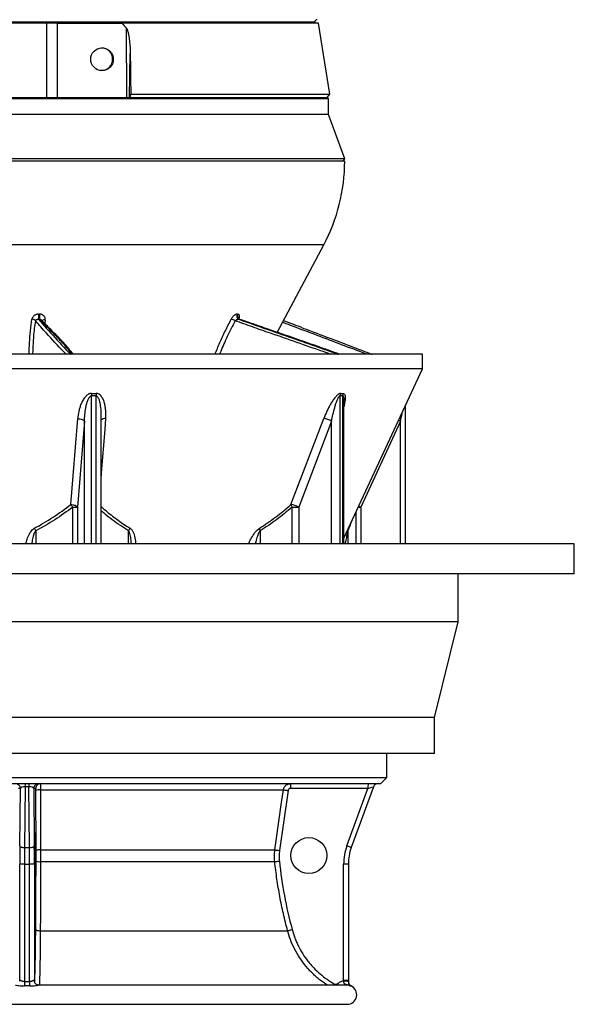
# Model space of a CAD drawing. Header units: millimetres. Extents: x 3838 to 8403, y 897 to 11532.
# Tile 2 of 5: x 6090 to 8403, y 897 to 5002. Entities that reach past the tile are written whole.
import ezdxf

# ---------------------------------------------------------------- set-up
doc = ezdxf.new("R2010")
doc.units = ezdxf.units.MM
doc.header["$LTSCALE"] = 5

msp = doc.modelspace()

# ---------------------------------------------------------------- linework, layer by layer
at = {"color": 8, "linetype": 'Continuous', "lineweight": 25}
for p, q in [((7321, 4991.7), (4920.8, 4991.7)), ((7328.8, 4062.3), (4883.7, 4062.3)), ((7358.1, 4062.3), (7328.8, 4062.3)), ((6196.4, 3749.6), (6194.5, 3735.3)), ((7006.6, 3752.5), (7008.3, 3752)), ((7424.1, 3606.6), (7375.3, 3624.2)), ((6388.9, 3432.8), (6388.9, 2816.8)), ((6408.6, 2816.8), (6408.6, 3432.8)), ((7425.8, 3432.8), (7425.8, 2816.8)), ((7437.3, 2816.8), (7437.3, 3432.8)), ((6359.9, 2816.8), (6359.9, 3327.9)), ((7391, 2816.8), (7391, 3327.9)), ((7678.1, 2816.8), (7678.1, 3327.9)), ((6311.7, 2816.8), (6311.7, 2969.6)), ((6330.9, 2969.6), (6330.9, 2816.8)), ((7226.2, 2816.8), (7226.2, 2969.6)), ((7254, 2969.6), (7254, 2816.8)), ((7502.4, 2969.6), (7513.4, 2969.6)), ((7513.4, 2969.6), (7513.4, 2816.8)), ((7493.3, 2816.8), (7493.3, 2950.1)), ((6157.2, 2870.6), (6157.2, 2816.8)), ((6544.5, 2816.8), (6544.5, 2870.6)), ((7092.7, 2870.6), (7092.7, 2816.8)), ((7459.1, 2870.6), (7459.1, 2816.8))]:
    msp.add_line(p, q, dxfattribs=at)
at = {"color": 7, "linetype": 'Continuous', "lineweight": 25}
for p, q in [((6120.9, 4986.6), (6037.8, 4986.6)), ((6204, 4986.6), (6120.9, 4986.6)), ((6204, 4676.6), (6204, 4986.6)), ((6247.4, 4986.6), (6204, 4986.6)), ((6248.4, 4676.6), (6247.4, 4986.6)), ((6247.4, 4986.6), (6329.3, 4986.6)), ((6329.3, 4986.6), (6516.7, 4986.6)), ((7335.9, 4986.6), (6516.7, 4986.6)), ((7320.9, 4986.6), (7321, 4991.7)), ((7383.5, 4691.5), (7335.9, 4986.6)), ((6537, 4676.6), (6536.2, 4964.2)), ((6548.2, 4676.6), (6551.3, 4861)), ((6551.2, 4676.6), (6553.3, 4691.5)), ((6553.3, 4691.5), (7383.5, 4691.5)), ((7372.8, 4676.6), (7383.5, 4691.5)), ((7282.8, 4671.6), (4863.4, 4671.6)), ((4868.4, 4676.6), (7278.2, 4676.6)), ((7278.2, 4676.6), (7373.4, 4676.6)), ((7378.4, 4671.6), (7282.8, 4671.6)), ((7378.4, 4671.6), (7373.4, 4676.6)), ((7378.4, 4606.6), (7378.4, 4671.6)), ((7282.8, 4606.6), (4863.4, 4606.6)), ((7378.4, 4606.6), (7282.8, 4606.6)), ((7445.9, 4421.6), (7378.4, 4606.6)), ((7445.9, 4421.6), (4795.9, 4421.6)), ((7414.5, 4411.6), (4795.9, 4411.6)), ((7445.9, 4411.6), (7414.5, 4411.6)), ((7435.9, 4411.6), (7445.9, 4421.6)), ((7164.5, 3698.1), (7358.1, 4062.3)), ((6168.2, 3773.8), (6172.9, 3773.8)), ((6173.3, 3752.5), (6168.5, 3752.5)), ((6996.9, 3773.8), (6999.7, 3773.8)), ((7006.6, 3752.5), (7003.8, 3752.5)), ((7731.8, 3606.6), (4470.9, 3606.6)), ((7770.9, 3606.6), (7731.8, 3606.6)), ((7770.9, 3545.5), (7770.9, 3606.6)), ((7731.8, 3545.5), (4470.9, 3545.5)), ((7441.8, 2839.7), (7770.9, 3545.5)), ((7770.9, 3545.5), (7731.8, 3545.5)), ((7441.8, 2816.8), (7441.8, 3414)), ((7698.7, 2816.8), (7698.7, 3390.7)), ((6303.3, 2980.2), (6332.2, 3338.5)), ((6359.9, 3327.9), (6330.9, 2969.6)), ((6429.3, 2816.8), (6429.3, 3346.3)), ((7221.7, 2980.2), (7358.6, 3338.5)), ((7391, 3327.9), (7254, 2969.6)), ((7678.1, 3327.9), (7513.4, 2969.6)), ((6311.7, 2969.6), (6330.9, 2969.6)), ((7226.2, 2969.6), (7254, 2969.6)), ((8403.4, 2816.8), (3838.4, 2816.8)), ((8403.4, 2691.8), (8403.4, 2816.8)), ((8403.4, 2691.8), (3838.4, 2691.8)), ((7918.4, 2491.8), (7918.4, 2691.8)), ((7918.4, 2491.8), (4323.4, 2491.8)), ((7820.9, 2091.8), (7918.4, 2491.8)), ((7820.9, 2091.8), (4420.9, 2091.8)), ((7820.9, 1941.8), (7820.9, 2091.8)), ((7820.9, 1941.8), (4420.9, 1941.8)), ((7620.9, 1841.6), (7620.9, 1941.8)), ((4620.9, 1841.6), (7620.9, 1841.6)), ((4645.9, 1816.6), (7595.9, 1816.6)), ((6113.2, 1816.6), (6113.2, 1803.5)), ((6128.7, 1816.6), (6128.7, 1803.5)), ((7595.9, 1816.6), (7620.9, 1841.6)), ((6093.1, 1796.6), (6084.6, 1796.6)), ((6090.8, 1556.9), (6093.1, 1796.6)), ((6113.2, 1803.5), (6110.8, 1550)), ((6128.7, 1803.5), (6113.2, 1803.5)), ((6131.1, 1550), (6128.7, 1803.5)), ((6148.8, 1796.6), (6151.1, 1556.9)), ((6157.2, 1796.6), (6148.8, 1796.6)), ((6158.4, 1537.6), (6157.5, 1788)), ((6176.5, 1790.8), (7190.1, 1790.8)), ((7209.4, 1788), (7174.1, 1537.6)), ((7542.8, 1796.6), (7219.3, 1796.6)), ((7454.9, 1556.9), (7542.8, 1796.6)), ((7566.1, 1803.5), (7473.1, 1550)), ((6110.8, 1550), (6131.1, 1550)), ((6177.3, 1540.4), (7154.8, 1540.4)), ((6090.4, 995.2), (6090.4, 1481.1)), ((6110.4, 1481.1), (6090.4, 1481.1)), ((6110.4, 1481.1), (6131.4, 1481.1)), ((6110.4, 1481.1), (6110.4, 991.2)), ((6151.4, 1481.1), (6131.4, 1481.1)), ((6131.4, 991.2), (6131.4, 1481.1)), ((6151.4, 1481.1), (6151.4, 995.2)), ((6177.3, 1491.4), (7154, 1491.4)), ((7441.4, 995.3), (7441.4, 1481.1)), ((7460.9, 1481.1), (7441.4, 1481.1)), ((7460.9, 1481.1), (7460.9, 995.3)), ((6176.1, 1203.4), (7207.6, 1203.4)), ((6090.4, 995.2), (6090.2, 992.5)), ((6110.4, 991.2), (6110.5, 973)), ((6131.4, 991.2), (6131.4, 973)), ((6151.4, 995.2), (6151.6, 992.7)), ((7460.9, 995.3), (7441.4, 995.3)), ((7454.4, 976.6), (6169, 976.6)), ((4785.9, 896.6), (7455.9, 896.6))]:
    msp.add_line(p, q, dxfattribs=at)
at = {"color": 7, "linetype": 'Continuous', "lineweight": 25, "flags": 128}
for points in [[(6332.2, 3338.5), (6337, 3338.2), (6341.7, 3337.6), (6346.2, 3336.6), (6350.3, 3335.3), (6353.8, 3333.7), (6356.7, 3331.9), (6358.7, 3330), (6359.9, 3327.9)], [(6303.3, 2980.2), (6308.1, 2979.9), (6312.8, 2979.2), (6317.2, 2978.2), (6321.3, 2976.9), (6324.8, 2975.3), (6327.7, 2973.5), (6329.7, 2971.6), (6330.9, 2969.6)], [(6176.5, 1790.8), (6176.6, 1751.2), (6177.1, 1592.8), (6177.3, 1540.4)], [(7154.8, 1540.4), (7160.4, 1580), (7182.8, 1738.4), (7190.1, 1790.8)], [(7190.1, 1790.8), (7190.7, 1790.7), (7191.9, 1790.5), (7193.8, 1790.3), (7196.2, 1789.9), (7199, 1789.5), (7202.3, 1789), (7205.7, 1788.6), (7209.4, 1788)], [(6090.8, 1556.9), (6091.2, 1555.5), (6092.4, 1554.3), (6094.3, 1553.1), (6096.8, 1552.1), (6099.8, 1551.2), (6103.2, 1550.6), (6106.9, 1550.1), (6110.8, 1550)], [(6131.1, 1550), (6134.9, 1550.1), (6138.6, 1550.6), (6142, 1551.2), (6145.1, 1552.1), (6147.5, 1553.1), (6149.4, 1554.3), (6150.6, 1555.5), (6151.1, 1556.9)], [(7154.8, 1540.4), (7155.4, 1540.3), (7156.6, 1540.1), (7158.5, 1539.8), (7160.9, 1539.5), (7163.7, 1539.1), (7166.9, 1538.6), (7170.4, 1538.1), (7174.1, 1537.6)], [(7473.1, 1550), (7472.8, 1550.1), (7471.8, 1550.6), (7470.1, 1551.2), (7467.9, 1552.1), (7465.1, 1553.1), (7461.9, 1554.3), (7458.5, 1555.5), (7454.9, 1556.9)], [(7154, 1491.4), (7154.6, 1491.5), (7155.8, 1491.6), (7157.6, 1491.8), (7160, 1492.1), (7162.9, 1492.4), (7166.2, 1492.8), (7169.7, 1493.2), (7173.3, 1493.5)], [(6157, 1208.6), (6157.5, 1207.6), (6158.6, 1206.7), (6160.4, 1205.8), (6162.7, 1205), (6165.6, 1204.4), (6168.8, 1203.9), (6172.4, 1203.5), (6176.1, 1203.4)], [(7207.6, 1203.4), (7208.2, 1203.6), (7209.4, 1203.9), (7211.1, 1204.4), (7213.5, 1205), (7216.3, 1205.8), (7219.4, 1206.7), (7222.8, 1207.6), (7226.4, 1208.6)]]:
    msp.add_lwpolyline(points, dxfattribs=at)
at = {"color": 8, "linetype": 'Continuous', "lineweight": 25, "flags": 128}
for points in [[(6448.7, 3338.5), (6445, 3293.2), (6430.3, 3112), (6429.3, 3099.2)], [(7671.1, 3331.4), (7673.9, 3330), (7678.1, 3327.9)], [(7401.1, 976.6), (7401.8, 978), (7403.6, 981.3)], [(7419.9, 976.6), (7417.6, 979.3), (7415, 982.4)]]:
    msp.add_lwpolyline(points, dxfattribs=at)
at = {"color": 7, "linetype": 'Continuous', "lineweight": 25}
msp.add_circle((7295.9, 1516.6), 75, dxfattribs=at)
for centre, radius, start, end in [((7331, 4991.6), 10, 91, 179), ((6430.7, 4837.4), 46.7, 359.0242, 88.9898), ((6430.7, 4835.9), 46.7, 272.3093, 0.9604), ((6695.9, 4414.4), 750, 332, 359.7863), ((6140.5, 3733.2), 20.4, 40.6081, 87.2445), ((6380.3, 3766.8), 212.3, 178.1246, 183.8683), ((6365.9, 3766.8), 193.1, 177.9388, 184.2521), ((6953.2, 3689.8), 66.6, 58.2521, 73.1172), ((7011.6, 3766.8), 16.3, 154.4611, 241.2845), ((7014.3, 3766.8), 16.2, 154.4208, 241.4302), ((6521.5, 3431.3), 132.6, 174.766, 179.3378), ((6540.8, 3434.7), 132.2, 176.2483, 180.8294), ((7455.6, 3432.6), 29.8, 158.8931, 179.679), ((7466.9, 3433.1), 29.6, 159.6775, 180.5739), ((7350, 3257.1), 81.9, 59.925, 83.9442), ((6201.1, 2890.4), 136, 35.6155, 41.302), ((7212.9, 2898.6), 82, 59.9387, 83.8657), ((7254.8, 2988.2), 34.1, 193.6165, 213.0491), ((6046.5, 2815.5), 123.6, 26.4676, 32.086), ((6591.8, 2850.1), 51.5, 142.9048, 156.5545), ((7126.6, 2885.8), 37.1, 187.0862, 204.0861), ((6073.1, 1796.6), 20, 359.9902, 89.9902), ((6168.8, 1796.6), 20, 90.0098, 180.0098), ((6177.2, 1796.6), 20, 90.0098, 180.0098), ((7410.7, 1801.6), 191.5, 175.5056, 181.4954), ((7734.2, 1801.6), 191.5, 175.5056, 181.4954), ((7584.9, 1796.6), 20, 90, 159.8637), ((6172.3, 1753.1), 37.9, 83.7029, 112.9935), ((6173.2, 1502.8), 37.8, 83.7126, 113.0286), ((7661.4, 1481.1), 220, 159.8637, 180), ((7660.9, 1481.1), 200, 159.8637, 180), ((6173.2, 1539.7), 48.5, 252.3113, 274.951), ((7445.9, 942.3), 51.1, 72.9053, 95.5311), ((7480.9, 991.2), 20, 179.9972, 201.6472), ((7455.9, 936.6), 40, 270, 65.5259), ((7480.9, 991.2), 20, 203.9183, 245.189)]:
    msp.add_arc(centre, radius, start, end, dxfattribs=at)
at = {"color": 8, "linetype": 'Continuous', "lineweight": 25}
for centre, radius, start, end in [((6192.8, 3734.9), 15.1, 76.3399, 129.0214), ((6446, 3314.4), 24.3, 83.4522, 133.4951), ((7625.5, 3207.2), 262.7, 242.5754, 244.7495), ((7478.6, 2872.8), 19.7, 165.5274, 186.4902)]:
    msp.add_arc(centre, radius, start, end, dxfattribs=at)
at = {"color": 7, "linetype": 'Continuous', "lineweight": 25}
msp.add_ellipse((6433.4, 4836.6), major_axis=(-9, 46.7), ratio=0.987708, dxfattribs=at)
for centre, major_axis, ratio, start_param, end_param in [((6113.1, 1796.6), (20, 0.2), 0.344097, 1.559996, 3.106213), ((6128.8, 1796.6), (20, -0.2), 0.344097, 0.03538, 1.581597), ((7542.3, 1796.6), (23.8, 6.9), 0.005862, 4.73267, 6.278886), ((6155.2, 1516.6), (0, 95), 0.026186, 0.207281, 2.938486), ((6155.2, 1516.6), (0, 95), 0.026186, 4.712389, 5.888562), ((6096.2, 1481.1), (0, 220), 0.026186, 1.219352, 1.570796), ((6116.2, 1481.1), (0, 200), 0.028805, 1.219352, 1.570796), ((6125.7, 1481.1), (0, 200), 0.028805, 4.712389, 5.063834), ((6145.7, 1481.1), (0, 220), 0.026186, 4.712389, 5.063834), ((6155.2, 1516.6), (0, 95), 0.026186, 3.570047, 4.712389)]:
    msp.add_ellipse(centre, major_axis=major_axis, ratio=ratio, start_param=start_param, end_param=end_param, dxfattribs=at)
at = {"color": 8, "linetype": 'Continuous', "lineweight": 25}
for start_param, end_param in [(5.888562, 6.490466), (2.938486, 3.570047)]:
    msp.add_ellipse((6155.2, 1516.6), major_axis=(0, 95), ratio=0.026186, start_param=start_param, end_param=end_param, dxfattribs=at)
at = {"color": 7, "linetype": 'Continuous', "lineweight": 25}
for points in [[(6516.7, 4986.6), (6523.4, 4979.3), (6529.9, 4971.8), (6536.2, 4964.2)], [(6551.3, 4861), (6552, 4804.5), (6552.7, 4748), (6553.3, 4691.5)], [(6408.6, 3432.8), (6402, 3432.7), (6395.5, 3432.7), (6388.9, 3432.8)], [(6389.5, 3443.3), (6395.9, 3443.3), (6402.4, 3443.3), (6408.9, 3443.3)], [(7437.3, 3432.8), (7433.5, 3432.7), (7429.7, 3432.7), (7425.8, 3432.8)], [(7427.8, 3443.3), (7431.6, 3443.3), (7435.4, 3443.3), (7439.1, 3443.3)], [(6158.4, 1493.5), (6158.5, 1500.9), (6158.5, 1515.6), (6158.4, 1530.3), (6158.4, 1537.6)], [(7174.1, 1537.6), (7173, 1530.3), (7171.9, 1515.6), (7172.5, 1500.9), (7173.3, 1493.5)], [(6157, 1208.6), (6157.4, 1255.4), (6157.9, 1349.7), (6158.3, 1445.4), (6158.4, 1493.5)], [(7441, 993.1), (7441.1, 993.9), (7441.3, 994.6), (7441.4, 995.3)], [(7460.9, 995.3), (7460.9, 993.9), (7460.9, 992.5), (7460.9, 991.1)]]:
    msp.add_open_spline(points, degree=3, dxfattribs=at)
for points, knots in [([(6536.2, 4964.2), (6536.9, 4963.3), (6537.4, 4962.4), (6538.4, 4960.4), (6538.8, 4959.4), (6540, 4956.3), (6540.7, 4954.1), (6542.5, 4947.8), (6543.4, 4943.5), (6545.1, 4934.9), (6545.8, 4930.5), (6547.1, 4921.9), (6547.6, 4917.5), (6549.1, 4904.5), (6549.8, 4895.8), (6550.9, 4878.4), (6551.2, 4869.7), (6551.3, 4861)], [0, 0, 0, 0, 0.03125, 0.03125, 0.0625, 0.0625, 0.125, 0.125, 0.25, 0.25, 0.375, 0.375, 0.5, 0.5, 0.75, 0.75, 1, 1, 1, 1]), ([(6168.2, 3773.8), (6166.6, 3773.8), (6165, 3773.7), (6161.8, 3773.1), (6160.3, 3772.8), (6157.3, 3771.8), (6155.9, 3771.1), (6153.1, 3769.7), (6151.9, 3768.9), (6149.4, 3767), (6148.3, 3766), (6146.3, 3763.8), (6145.4, 3762.7), (6143.8, 3760.2), (6143.1, 3758.9), (6142.1, 3756.3), (6141.7, 3754.9), (6141.5, 3753.5)], [0, 0, 0, 0, 0.125, 0.125, 0.25, 0.25, 0.375, 0.375, 0.5, 0.5, 0.625, 0.625, 0.75, 0.75, 0.875, 0.875, 1, 1, 1, 1]), ([(6155.9, 3746.4), (6156.3, 3747.4), (6156.9, 3748.3), (6158.5, 3749.9), (6159.5, 3750.6), (6161.1, 3751.4), (6161.7, 3751.7), (6163, 3752.1), (6163.6, 3752.2), (6165, 3752.5), (6165.7, 3752.5), (6167.1, 3752.6), (6167.8, 3752.6), (6168.5, 3752.5)], [0, 0, 0, 0, 0.25, 0.25, 0.5, 0.5, 0.625, 0.625, 0.75, 0.75, 0.875, 0.875, 1, 1, 1, 1]), ([(6196.4, 3749.6), (6196.7, 3751.1), (6196.7, 3752.7), (6196.5, 3755.7), (6196.3, 3757.2), (6195.3, 3760.1), (6194.7, 3761.5), (6193.5, 3763.6), (6193.1, 3764.2), (6192.1, 3765.4), (6191.1, 3766.6), (6189.9, 3767.7), (6188.6, 3768.7), (6188, 3769.2), (6185.9, 3770.6), (6184.5, 3771.3), (6181.3, 3772.5), (6179.7, 3773), (6176.3, 3773.6), (6174.6, 3773.8), (6172.9, 3773.8)], [0, 0, 0, 0, 0.125, 0.125, 0.25, 0.25, 0.375, 0.375, 0.4375, 0.4375, 0.5, 0.5625, 0.5625, 0.625, 0.625, 0.75, 0.75, 0.875, 0.875, 1, 1, 1, 1]), ([(6314.3, 3606.6), (6314.3, 3606.7), (6307.5, 3615.1), (6294.4, 3630.9), (6273.8, 3654.5), (6251.9, 3677.4), (6226.3, 3703.1), (6202.8, 3726.7), (6187.3, 3742.5), (6181.6, 3748.6), (6181.3, 3749)], [0, 0, 0, 0, 0.000612, 0.176054, 0.326864, 0.491816, 0.655298, 0.872807, 0.992031, 1, 1, 1, 1]), ([(6996.9, 3773.8), (6996, 3773.8), (6995, 3773.7), (6992.9, 3773.1), (6991.8, 3772.8), (6989.6, 3771.8), (6988.5, 3771.1), (6986.3, 3769.7), (6985.2, 3768.9), (6982.9, 3767), (6981.8, 3766), (6979.7, 3763.8), (6978.7, 3762.7), (6976.7, 3760.2), (6975.8, 3758.9), (6974, 3756.3), (6973.2, 3754.9), (6972.5, 3753.5)], [0, 0, 0, 0, 0.125, 0.125, 0.25, 0.25, 0.375, 0.375, 0.5, 0.5, 0.625, 0.625, 0.75, 0.75, 0.875, 0.875, 1, 1, 1, 1]), ([(6988.2, 3746.4), (6989.3, 3747.4), (6990.5, 3748.3), (6993.1, 3749.9), (6994.4, 3750.6), (6996.5, 3751.4), (6997.2, 3751.7), (6998.5, 3752.1), (6999.2, 3752.2), (7000.6, 3752.5), (7001.3, 3752.5), (7002.5, 3752.6), (7003.2, 3752.6), (7003.8, 3752.5)], [0, 0, 0, 0, 0.25, 0.25, 0.5, 0.5, 0.625, 0.625, 0.75, 0.75, 0.875, 0.875, 1, 1, 1, 1]), ([(7008.2, 3752.3), (7007.6, 3752.5), (7006.1, 3753), (7004.1, 3755.1), (7003.3, 3757.1), (7003.3, 3757.2), (7003.3, 3757.3)], [0, 0, 0, 0, 0.207328, 0.559632, 0.824815, 1, 1, 1, 1]), ([(7091.3, 3723.5), (7073.2, 3729.8), (7045.4, 3739.3), (7017.9, 3748.8), (7008.3, 3752.1)], [0, 0, 0, 0, 0.65374, 1, 1, 1, 1]), ([(7266.4, 3718.1), (7264.2, 3719), (7239, 3728.5), (7213.5, 3738), (7190.3, 3746.7)], [0, 0, 0, 0, 0.088244, 1, 1, 1, 1]), ([(7375.3, 3624.2), (7371.4, 3625.6), (7328.8, 3640.9), (7246.1, 3670), (7154.6, 3701.6), (7102.8, 3719.4), (7090.7, 3723.6)], [0, 0, 0, 0, 0.04177, 0.457775, 0.87374, 1, 1, 1, 1]), ([(7265.6, 3718.3), (7278.3, 3713.5), (7359.2, 3683.2), (7455.9, 3646.4), (7541.3, 3613.8), (7559, 3607), (7560.1, 3606.6)], [0, 0, 0, 0, 0.128553, 0.817334, 0.989541, 1, 1, 1, 1]), ([(7424.6, 3606.6), (7409.9, 3612), (7393.8, 3617.8), (7377.5, 3623.6), (7376, 3624.1)], [0, 0, 0, 0, 0.910932, 1, 1, 1, 1]), ([(6389.5, 3443.3), (6388, 3443.4), (6386.6, 3443.3), (6383.8, 3442.8), (6382.4, 3442.4), (6379.7, 3441.5), (6378.4, 3440.9), (6375.8, 3439.6), (6374.6, 3438.9), (6371.1, 3436.5), (6369, 3434.7), (6366, 3431.8), (6365, 3430.8), (6363.2, 3428.8), (6362.3, 3427.7), (6358, 3422.4), (6355.1, 3417.9), (6351.3, 3410.9), (6350.1, 3408.5), (6347.8, 3403.7), (6346.8, 3401.2), (6343.8, 3393.9), (6342.1, 3388.9), (6339.1, 3379), (6337.8, 3374), (6334.6, 3358.9), (6333.1, 3348.8), (6332.2, 3338.5)], [0, 0, 0, 0, 0.03125, 0.03125, 0.0625, 0.0625, 0.09375, 0.09375, 0.125, 0.125, 0.1875, 0.1875, 0.21875, 0.21875, 0.25, 0.25, 0.375, 0.375, 0.4375, 0.4375, 0.5, 0.5, 0.625, 0.625, 0.75, 0.75, 1, 1, 1, 1]), ([(6359.9, 3327.9), (6360.3, 3337.3), (6361, 3346.6), (6362.9, 3365.1), (6364.2, 3374.3), (6366.7, 3388.2), (6367.7, 3392.8), (6369.9, 3401.9), (6371.2, 3406.4), (6373.5, 3413.1), (6374.3, 3415.3), (6376.2, 3419.6), (6377.2, 3421.8), (6379, 3424.9), (6379.6, 3425.9), (6381, 3427.8), (6381.8, 3428.8), (6383.4, 3430.5), (6384.4, 3431.3), (6386, 3432.2), (6386.5, 3432.4), (6387.7, 3432.7), (6388.3, 3432.8), (6388.9, 3432.8)], [0, 0, 0, 0, 0.25, 0.25, 0.5, 0.5, 0.625, 0.625, 0.75, 0.75, 0.8125, 0.8125, 0.875, 0.875, 0.90625, 0.90625, 0.9375, 0.9375, 0.96875, 0.96875, 0.984375, 0.984375, 1, 1, 1, 1]), ([(6448.7, 3338.5), (6449.1, 3343.6), (6449.4, 3348.7), (6449.6, 3358.9), (6449.5, 3364), (6448.9, 3374), (6448.5, 3379), (6447.1, 3389), (6446.2, 3393.9), (6444.5, 3401.3), (6443.8, 3403.7), (6442.4, 3408.5), (6441.6, 3410.9), (6438.9, 3417.9), (6436.8, 3422.4), (6432.7, 3428.9), (6431.2, 3430.9), (6427.8, 3434.8), (6426, 3436.6), (6421.8, 3439.7), (6419.5, 3441), (6415.7, 3442.4), (6414.4, 3442.8), (6411.7, 3443.3), (6410.3, 3443.4), (6408.9, 3443.3)], [0, 0, 0, 0, 0.125, 0.125, 0.25, 0.25, 0.375, 0.375, 0.5, 0.5, 0.5625, 0.5625, 0.625, 0.625, 0.75, 0.75, 0.8125, 0.8125, 0.875, 0.875, 0.9375, 0.9375, 0.96875, 0.96875, 1, 1, 1, 1]), ([(7427.8, 3443.3), (7427, 3443.4), (7426.1, 3443.3), (7424.3, 3442.8), (7423.4, 3442.4), (7421.4, 3441.5), (7420.5, 3440.9), (7418.5, 3439.6), (7417.6, 3438.9), (7414.7, 3436.5), (7412.8, 3434.7), (7410.1, 3431.8), (7409.2, 3430.8), (7407.4, 3428.8), (7406.5, 3427.7), (7402.1, 3422.4), (7398.9, 3417.9), (7394.3, 3410.9), (7392.7, 3408.5), (7389.8, 3403.7), (7388.3, 3401.2), (7384.1, 3393.9), (7381.4, 3388.9), (7376.3, 3379), (7373.8, 3374), (7366.8, 3358.9), (7362.5, 3348.8), (7358.6, 3338.5)], [0, 0, 0, 0, 0.03125, 0.03125, 0.0625, 0.0625, 0.09375, 0.09375, 0.125, 0.125, 0.1875, 0.1875, 0.21875, 0.21875, 0.25, 0.25, 0.375, 0.375, 0.4375, 0.4375, 0.5, 0.5, 0.625, 0.625, 0.75, 0.75, 1, 1, 1, 1]), ([(7391, 3327.9), (7392.8, 3337.3), (7394.7, 3346.6), (7399, 3365.1), (7401.3, 3374.3), (7405.2, 3388.2), (7406.5, 3392.8), (7409.4, 3401.9), (7410.9, 3406.4), (7413.4, 3413.1), (7414.3, 3415.3), (7416.1, 3419.6), (7417.1, 3421.8), (7418.6, 3424.9), (7419.2, 3425.9), (7420.3, 3427.8), (7420.9, 3428.8), (7422.2, 3430.5), (7422.9, 3431.3), (7424, 3432.2), (7424.4, 3432.4), (7425.1, 3432.7), (7425.5, 3432.8), (7425.8, 3432.8)], [0, 0, 0, 0, 0.25, 0.25, 0.5, 0.5, 0.625, 0.625, 0.75, 0.75, 0.8125, 0.8125, 0.875, 0.875, 0.90625, 0.90625, 0.9375, 0.9375, 0.96875, 0.96875, 0.984375, 0.984375, 1, 1, 1, 1]), ([(6151.2, 2881.2), (6177.9, 2895.4), (6203.9, 2911), (6254.6, 2944.1), (6279.2, 2961.7), (6303.3, 2980.2)], [0, 0, 0, 0, 0.5, 0.5, 1, 1, 1, 1]), ([(6311.7, 2969.6), (6287.2, 2951.1), (6262.1, 2933.5), (6210.7, 2900.3), (6184.3, 2884.8), (6157.2, 2870.6)], [0, 0, 0, 0, 0.5, 0.5, 1, 1, 1, 1]), ([(7089.8, 2881.2), (7112.9, 2895.4), (7135.5, 2911), (7179.4, 2944.1), (7200.8, 2961.7), (7221.7, 2980.2)], [0, 0, 0, 0, 0.5, 0.5, 1, 1, 1, 1]), ([(7226.2, 2969.6), (7205, 2951.1), (7183.4, 2933.5), (7139, 2900.3), (7116.2, 2884.8), (7092.7, 2870.6)], [0, 0, 0, 0, 0.5, 0.5, 1, 1, 1, 1]), ([(6177.2, 1816.6), (6177.2, 1816.6), (6177.1, 1816.5), (6177, 1815.9), (6177, 1815.4), (6176.9, 1814.1), (6176.9, 1813.3), (6176.8, 1812), (6176.8, 1811.5), (6176.8, 1810.4), (6176.7, 1809.9), (6176.7, 1808.1), (6176.7, 1806.8), (6176.6, 1804.1), (6176.6, 1802.5), (6176.5, 1799.4), (6176.5, 1797.8), (6176.5, 1794.4), (6176.5, 1792.6), (6176.5, 1790.8)], [0, 0, 0, 0, 0.125, 0.125, 0.25, 0.25, 0.375, 0.375, 0.4375, 0.4375, 0.5, 0.5, 0.625, 0.625, 0.75, 0.75, 0.875, 0.875, 1, 1, 1, 1]), ([(7190.1, 1790.8), (7190.4, 1792.6), (7190.8, 1794.3), (7191.9, 1797.7), (7192.6, 1799.4), (7194.3, 1802.5), (7195.3, 1804), (7197, 1806.1), (7197.6, 1806.8), (7198.8, 1808.1), (7199.5, 1808.7), (7201.5, 1810.5), (7203, 1811.5), (7206, 1813.3), (7207.7, 1814.1), (7211, 1815.4), (7212.7, 1815.8), (7216.2, 1816.5), (7218, 1816.6), (7219.8, 1816.6)], [0, 0, 0, 0, 0.125, 0.125, 0.25, 0.25, 0.375, 0.375, 0.4375, 0.4375, 0.5, 0.5, 0.625, 0.625, 0.75, 0.75, 0.875, 0.875, 1, 1, 1, 1]), ([(6157.5, 1788), (6157.5, 1789.2), (6157.5, 1790.4), (6157.5, 1791.9), (6157.4, 1792.5), (6157.4, 1793.4), (6157.4, 1793.8), (6157.4, 1794.6), (6157.4, 1794.9), (6157.4, 1795.5), (6157.3, 1795.8), (6157.3, 1796.4), (6157.3, 1796.6), (6157.2, 1796.6)], [0, 0, 0, 0, 0.25, 0.25, 0.375, 0.375, 0.5, 0.5, 0.625, 0.625, 0.75, 0.75, 1, 1, 1, 1]), ([(7219.3, 1796.6), (7218.1, 1796.6), (7216.9, 1796.4), (7215.3, 1795.8), (7214.7, 1795.5), (7213.7, 1794.9), (7213.2, 1794.6), (7212.3, 1793.8), (7211.9, 1793.4), (7211.1, 1792.4), (7210.8, 1791.9), (7209.9, 1790.4), (7209.6, 1789.2), (7209.4, 1788)], [0, 0, 0, 0, 0.25, 0.25, 0.375, 0.375, 0.5, 0.5, 0.625, 0.625, 0.75, 0.75, 1, 1, 1, 1]), ([(6154.6, 1607.1), (6154.6, 1607.1), (6154.6, 1607.3), (6154.6, 1607.2), (6154.6, 1607.2)], [0, 0, 0, 0, 0.284872, 1, 1, 1, 1]), ([(6177.3, 1540.4), (6177.3, 1532.2), (6177.4, 1524.1), (6177.4, 1507.8), (6177.4, 1499.6), (6177.3, 1491.4)], [0, 0, 0, 0, 0.5, 0.5, 1, 1, 1, 1]), ([(7154, 1491.4), (7153.1, 1499.6), (7152.8, 1507.7), (7153, 1524.1), (7153.7, 1532.2), (7154.8, 1540.4)], [0, 0, 0, 0, 0.5, 0.5, 1, 1, 1, 1]), ([(6177.3, 1491.4), (6177.3, 1467.1), (6177.2, 1442.9), (6177, 1394.5), (6176.9, 1370.4), (6176.7, 1322.4), (6176.6, 1298.4), (6176.4, 1250.7), (6176.2, 1227), (6176.1, 1203.4)], [0, 0, 0, 0, 0.25, 0.25, 0.5, 0.5, 0.75, 0.75, 1, 1, 1, 1]), ([(7207.6, 1203.4), (7201.3, 1227), (7195.4, 1250.7), (7184.6, 1298.4), (7179.7, 1322.3), (7170.7, 1370.4), (7166.7, 1394.5), (7159.6, 1442.9), (7156.6, 1467.1), (7154, 1491.4)], [0, 0, 0, 0, 0.25, 0.25, 0.5, 0.5, 0.75, 0.75, 1, 1, 1, 1]), ([(7173.3, 1493.5), (7178.4, 1445.4), (7185.4, 1397.5), (7203.1, 1302.5), (7213.8, 1255.4), (7226.4, 1208.6)], [0, 0, 0, 0, 0.5, 0.5, 1, 1, 1, 1]), ([(6154.6, 1426.1), (6154.6, 1426.1), (6154.6, 1425.9), (6154.6, 1426.1), (6154.5, 1426.6), (6154.5, 1426.6)], [0, 0, 0, 0, 0.081145, 0.98089, 1, 1, 1, 1]), ([(6154.6, 1426.1), (6154.6, 1426.1), (6154.6, 1426), (6154.6, 1426.1), (6154.6, 1426.2)], [0, 0, 0, 0, 0.757268, 1, 1, 1, 1]), ([(7226.4, 1208.6), (7229.6, 1196.5), (7233.4, 1184.7), (7240.1, 1167.3), (7242.4, 1161.5), (7247.4, 1150.2), (7250, 1144.6), (7263.8, 1117.1), (7276.9, 1096.4), (7295.8, 1072.1), (7299.8, 1067.3), (7307.9, 1057.9), (7312.1, 1053.3), (7324.9, 1039.9), (7333.8, 1031.4), (7361.8, 1007.5), (7381.9, 993.4), (7403.6, 981.3)], [0, 0, 0, 0, 0.125, 0.125, 0.1875, 0.1875, 0.25, 0.25, 0.5, 0.5, 0.5625, 0.5625, 0.625, 0.625, 0.75, 0.75, 1, 1, 1, 1]), ([(6110.4, 991.2), (6109.1, 991.2), (6107.8, 991.3), (6105.2, 991.7), (6103.9, 992), (6101.6, 992.8), (6100.5, 993.2), (6098.4, 994), (6097.4, 994.5), (6095.6, 995.3), (6094.8, 995.7), (6093.3, 996.3), (6092.6, 996.5), (6091.6, 996.7), (6091.1, 996.6), (6090.6, 996.2), (6090.4, 995.8), (6090.4, 995.2)], [0, 0, 0, 0, 0.125, 0.125, 0.25, 0.25, 0.375, 0.375, 0.5, 0.5, 0.625, 0.625, 0.75, 0.75, 0.875, 0.875, 1, 1, 1, 1]), ([(6110.4, 991.2), (6113.9, 991.2), (6117.4, 991.2), (6120.9, 991.2), (6124.4, 991.2), (6127.9, 991.2), (6131.4, 991.2)], [0, 0, 0, 0, 0.002103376, 0.002103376, 0.002103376, 0.004206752, 0.004206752, 0.004206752, 0.004206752]), ([(6151.4, 995.2), (6151.4, 995.8), (6151.3, 996.2), (6150.7, 996.6), (6150.3, 996.7), (6149.2, 996.5), (6148.6, 996.3), (6147.1, 995.7), (6146.2, 995.3), (6144.4, 994.5), (6143.5, 994), (6141.4, 993.2), (6140.3, 992.8), (6137.9, 992), (6136.7, 991.7), (6134.1, 991.3), (6132.8, 991.2), (6131.4, 991.2)], [0, 0, 0, 0, 0.125, 0.125, 0.25, 0.25, 0.375, 0.375, 0.5, 0.5, 0.625, 0.625, 0.75, 0.75, 0.875, 0.875, 1, 1, 1, 1]), ([(6168.7, 976.6), (6168.7, 976.6), (6168.3, 976.6), (6166, 976.8), (6162.5, 977.9), (6158.4, 980.3), (6154.8, 984), (6152.4, 988.4), (6151.9, 991.4), (6151.7, 992.7)], [0, 0, 0, 0, 0.009894, 0.133538, 0.291889, 0.468969, 0.655534, 0.859062, 1, 1, 1, 1]), ([(7415, 982.4), (7416.9, 984), (7418.9, 985.5), (7423.1, 988.2), (7425.2, 989.4), (7431.9, 992.7), (7436.6, 994.3), (7441.4, 995.3)], [0, 0, 0, 0, 0.25, 0.25, 0.5, 0.5, 1, 1, 1, 1]), ([(7441, 993.1), (7440.8, 992.2), (7440.7, 991.3), (7440.7, 989.4), (7440.8, 988.5), (7441.3, 986.8), (7441.7, 986), (7442.6, 984.6), (7443.2, 984), (7445.1, 982.4), (7446.5, 981.6), (7449.5, 980.4), (7451.1, 979.9), (7454.3, 978.9), (7455.9, 978.5), (7459.2, 977.6), (7460.9, 977.1), (7464.1, 976), (7465.8, 975.4), (7468.2, 974.4), (7469, 974), (7470.6, 973.3), (7471.3, 973), (7472.1, 972.6)], [0, 0, 0, 0, 0.0625, 0.0625, 0.125, 0.125, 0.1875, 0.1875, 0.25, 0.25, 0.375, 0.375, 0.5, 0.5, 0.625, 0.625, 0.75, 0.75, 0.875, 0.875, 0.9375, 0.9375, 1, 1, 1, 1]), ([(7460.9, 991.1), (7460.9, 990.1), (7461, 989.2), (7461.2, 987.5), (7461.4, 986.7), (7462, 984.5), (7462.5, 983.2), (7463.2, 981.7), (7463.5, 981.2), (7464, 980.3), (7464.3, 979.8), (7465.1, 978.7), (7465.6, 978), (7467.2, 976.2), (7468.2, 975.3), (7470.2, 973.8), (7471.1, 973.1), (7472.1, 972.6)], [0, 0, 0, 0, 0.0625, 0.0625, 0.125, 0.125, 0.25, 0.25, 0.3125, 0.3125, 0.375, 0.375, 0.5, 0.5, 0.75, 0.75, 1, 1, 1, 1]), ([(6131.4, 973), (6127.9, 973), (6124.4, 973), (6120.9, 973), (6117.4, 973), (6114, 973), (6110.5, 973)], [0, 0, 0, 0, 0.002090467, 0.002090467, 0.002090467, 0.004180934, 0.004180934, 0.004180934, 0.004180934]), ([(7403.6, 981.3), (7404.5, 980.8), (7405.5, 980.4), (7407.5, 980), (7408.5, 980), (7410.5, 980.2), (7411.5, 980.4), (7413.4, 981.2), (7414.2, 981.7), (7415, 982.4)], [0, 0, 0, 0, 0.25, 0.25, 0.5, 0.5, 0.75, 0.75, 1, 1, 1, 1]), ([(7472.1, 972.6), (7468.4, 974.1), (7462.5, 976.6), (7456.1, 976.3), (7453.6, 976.2)], [0, 0, 0, 0, 0.6177185, 1, 1, 1, 1])]:
    msp.add_open_spline(points, degree=3, knots=knots, dxfattribs=at)
at = {"color": 8, "linetype": 'Continuous', "lineweight": 25}
for points, knots in [([(6129.5, 3606.6), (6130, 3622.8), (6130.9, 3655.4), (6134, 3704.5), (6139, 3737.1), (6141.5, 3753.5)], [0, 0, 0, 0, 0.329207, 0.664161, 1, 1, 1, 1]), ([(6155.9, 3746.4), (6154.2, 3735.5), (6150.7, 3713.7), (6146.7, 3671.3), (6144.9, 3635.6), (6144.2, 3610.7), (6144.1, 3606.6)], [0, 0, 0, 0, 0.234984, 0.470422, 0.91277, 1, 1, 1, 1]), ([(6283.2, 3606.6), (6279.7, 3610.3), (6252, 3639.7), (6218.4, 3678), (6181.3, 3715.8), (6167.6, 3734), (6159.8, 3742.3), (6155.9, 3746.4)], [0, 0, 0, 0, 0.07843, 0.627767, 0.813843, 0.90695, 1, 1, 1, 1]), ([(6168.5, 3752.5), (6182.8, 3736.4), (6219.6, 3694.7), (6265, 3646.4), (6295, 3613.8), (6301.7, 3607), (6302, 3606.6)], [0, 0, 0, 0, 0.3337037, 0.8603362, 0.9920028, 1, 1, 1, 1]), ([(6309.4, 3606.6), (6303.6, 3613.9), (6286.6, 3635.1), (6255.2, 3670), (6220.9, 3704.3), (6193.7, 3731.6), (6180, 3745.4), (6173.4, 3752.4), (6173.3, 3752.5)], [0, 0, 0, 0, 0.147184, 0.43046, 0.713708, 0.855336, 0.996958, 1, 1, 1, 1]), ([(6173.3, 3752.5), (6174.5, 3752.3), (6176.9, 3751.9), (6179.7, 3750.5), (6180.9, 3749.3), (6181.2, 3748.9)], [0, 0, 0, 0, 0.4174991, 0.810349, 1, 1, 1, 1]), ([(6904.1, 3606.6), (6911.1, 3622.8), (6925.2, 3655.4), (6947.6, 3704.5), (6964.2, 3737.1), (6972.5, 3753.5)], [0, 0, 0, 0, 0.329207, 0.664161, 1, 1, 1, 1]), ([(6988.2, 3746.4), (6982.6, 3735.5), (6971.6, 3713.7), (6951.3, 3671.3), (6935.5, 3635.6), (6925, 3610.7), (6923.3, 3606.6)], [0, 0, 0, 0, 0.234984, 0.470422, 0.91277, 1, 1, 1, 1]), ([(7386.9, 3606.6), (7376.5, 3610.3), (7292.6, 3639.7), (7184.9, 3678), (7073.8, 3715.8), (7025.4, 3734), (7000.6, 3742.3), (6988.2, 3746.4)], [0, 0, 0, 0, 0.07843, 0.627767, 0.813843, 0.90695, 1, 1, 1, 1]), ([(7005.1, 3754.4), (7005.5, 3755.2), (7006.9, 3758.5), (7007.6, 3763.8), (7007, 3769.3), (7004.3, 3773.1), (7001.2, 3773.6), (6999.7, 3773.8)], [0, 0, 0, 0, 0.081481, 0.304923, 0.532839, 0.766861, 1, 1, 1, 1]), ([(7003.8, 3752.5), (7049.9, 3736.4), (7168.8, 3694.7), (7307, 3646.4), (7399.6, 3613.8), (7419.1, 3607), (7420.3, 3606.6)], [0, 0, 0, 0, 0.3337037, 0.8603362, 0.9920028, 1, 1, 1, 1]), ([(7090.7, 3723.6), (7082.9, 3726.3), (7055.3, 3735.8), (7027.1, 3745.4), (7007, 3752.4), (7006.6, 3752.5)], [0, 0, 0, 0, 0.27782, 0.984816, 1, 1, 1, 1]), ([(7537.4, 3606.6), (7527.8, 3610.3), (7450.9, 3639.7), (7350.2, 3678.1), (7248.8, 3715.8), (7208.5, 3731.5), (7191.7, 3737.6), (7186.5, 3739.5)], [0, 0, 0, 0, 0.082659, 0.661615, 0.857724, 0.955851, 1, 1, 1, 1]), ([(6408.6, 3432.8), (6409.4, 3432.7), (6410.7, 3432.6), (6413.7, 3431), (6417.7, 3426.1), (6421.4, 3416.8), (6424.5, 3404.9), (6427.5, 3386.3), (6429.2, 3366.7), (6429.1, 3351.3), (6429, 3346.3)], [0, 0, 0, 0, 0.025068, 0.042813, 0.106169, 0.228944, 0.366421, 0.50519, 0.839104, 1, 1, 1, 1]), ([(7437.3, 3432.8), (7437.7, 3432.7), (7438.5, 3432.6), (7439.9, 3431), (7441.4, 3426), (7441.9, 3419.9), (7441.8, 3415.3), (7441.7, 3414.4)], [0, 0, 0, 0, 0.096452, 0.164728, 0.408499, 0.880894, 1, 1, 1, 1]), ([(7439.1, 3443.3), (7440.5, 3443.1), (7443.6, 3442.6), (7446.9, 3437.3), (7448.3, 3428), (7447.6, 3415.8), (7445.7, 3402.4), (7443.2, 3392.7), (7441.8, 3387.6)], [0, 0, 0, 0, 0.096376, 0.215236, 0.405852, 0.595557, 0.785771, 1, 1, 1, 1]), ([(7678.1, 3327.9), (7680.4, 3338.3), (7683.2, 3350.1), (7685.7, 3361.8), (7686, 3363.3)], [0, 0, 0, 0, 0.8717178, 1, 1, 1, 1]), ([(6429.3, 2971.9), (6437.4, 2964.9), (6460.8, 2944.7), (6500.9, 2913.6), (6534.1, 2892), (6550.7, 2881.2)], [0, 0, 0, 0, 0.209917, 0.604233, 1, 1, 1, 1]), ([(6544.5, 2870.6), (6533, 2877.9), (6509.8, 2892.4), (6476.2, 2916.6), (6449.3, 2937.2), (6433.9, 2950.3), (6429.3, 2954.3)], [0, 0, 0, 0, 0.290026, 0.58064, 0.87276, 1, 1, 1, 1]), ([(6116.6, 2816.8), (6117.9, 2823.2), (6121, 2837.6), (6127.8, 2854.5), (6135.8, 2867.2), (6142.4, 2875.3), (6148.3, 2879.2), (6151.2, 2881.2)], [0, 0, 0, 0, 0.267596, 0.596848, 0.730029, 0.865774, 1, 1, 1, 1]), ([(6550.7, 2881.2), (6552.7, 2879.7), (6556.7, 2876.7), (6561.9, 2869.4), (6566.5, 2859.9), (6571.1, 2843.6), (6573.4, 2829.1), (6573.1, 2818.4), (6573, 2816.8)], [0, 0, 0, 0, 0.105463, 0.211439, 0.385121, 0.559285, 0.933501, 1, 1, 1, 1]), ([(7044.5, 2816.8), (7047.5, 2823.2), (7054.2, 2837.6), (7064.7, 2854.5), (7074.5, 2867.3), (7081.7, 2875.3), (7087.1, 2879.2), (7089.8, 2881.2)], [0, 0, 0, 0, 0.26706, 0.596542, 0.731299, 0.865679, 1, 1, 1, 1]), ([(7472.5, 2905.5), (7471, 2901.3), (7466.6, 2888.9), (7462.1, 2877.9), (7459.1, 2870.6)], [0, 0, 0, 0, 0.342675, 1, 1, 1, 1]), ([(6157.2, 2870.6), (6155.6, 2868.6), (6150.6, 2861.8), (6146, 2846.2), (6142.2, 2830.2), (6141.3, 2819.7), (6141.1, 2816.8)], [0, 0, 0, 0, 0.132426, 0.439864, 0.847407, 1, 1, 1, 1]), ([(6555.6, 2816.8), (6555.3, 2823.7), (6554.8, 2834.5), (6552.6, 2849), (6550.4, 2858.3), (6547.8, 2865.7), (6545.6, 2869), (6544.5, 2870.6)], [0, 0, 0, 0, 0.369511, 0.575781, 0.783513, 0.890519, 1, 1, 1, 1]), ([(7092.7, 2870.6), (7091.4, 2868.6), (7086.8, 2861.8), (7080.9, 2846.2), (7075.6, 2830.2), (7073.3, 2819.7), (7072.6, 2816.8)], [0, 0, 0, 0, 0.132426, 0.439864, 0.847407, 1, 1, 1, 1]), ([(7459.1, 2870.6), (7458.6, 2868.6), (7457.1, 2861.8), (7453.5, 2846.2), (7449.8, 2830.2), (7447.3, 2819.7), (7446.7, 2816.8)], [0, 0, 0, 0, 0.132426, 0.439864, 0.847407, 1, 1, 1, 1]), ([(6152.7, 988.5), (6152.9, 994.3), (6153.4, 1005.3), (6154.1, 1025.4), (6154.7, 1046.7), (6155.2, 1070.1), (6155.7, 1095.2), (6156.1, 1121.6), (6156.5, 1149.2), (6156.8, 1178.2), (6157, 1198.4), (6157, 1208.6)], [0, 0, 0, 0, 0.116851, 0.225665, 0.334479, 0.446441, 0.558402, 0.667219, 0.776036, 0.888018, 1, 1, 1, 1]), ([(6176.1, 1203.4), (6176, 1189.4), (6175.8, 1161.4), (6175.4, 1121.6), (6174.9, 1084), (6174.3, 1049.2), (6173.7, 1017.7), (6173, 993.4), (6172.6, 981.1), (6172.5, 976.6)], [0, 0, 0, 0, 0.1521627, 0.3048119, 0.4569762, 0.6091118, 0.7617313, 0.9138684, 1, 1, 1, 1]), ([(7374.2, 976.6), (7368.6, 980.1), (7350.4, 991.3), (7322.7, 1014.5), (7291.5, 1045.5), (7264.3, 1080.2), (7241.1, 1117.6), (7222.8, 1156.2), (7212.6, 1185.2), (7208.4, 1200.7), (7207.6, 1203.4)], [0, 0, 0, 0, 0.06947, 0.222337, 0.374717, 0.527132, 0.680034, 0.832446, 0.9713, 1, 1, 1, 1]), ([(6073.1, 976.5), (6074.1, 976.5), (6075.3, 976.5), (6079.7, 976), (6086.6, 974.9), (6098, 973.3), (6106.2, 973.1), (6110.5, 973)], [0, 0, 0, 0, 0.142056, 0.170037, 0.433427, 0.70849, 1, 1, 1, 1]), ([(6131.4, 973), (6135.7, 973.1), (6144.2, 973.3), (6155.4, 974.9), (6164.1, 976.4), (6167.5, 976.5), (6169, 976.6)], [0, 0, 0, 0, 0.296305, 0.582242, 0.815746, 1, 1, 1, 1]), ([(7472.4, 972.8), (7472.4, 972.9), (7472.5, 972.9), (7472.2, 972.7), (7472.1, 972.6)], [0, 0, 0, 0, 0.6974402, 1, 1, 1, 1])]:
    msp.add_open_spline(points, degree=3, knots=knots, dxfattribs=at)
for points in [[(6090.2, 992.7), (6090.3, 993.7), (6090.3, 994.6), (6090.4, 995.2)], [(6151.4, 995.2), (6151.5, 994.6), (6151.6, 993.7), (6151.7, 992.7)]]:
    msp.add_open_spline(points, degree=3, dxfattribs=at)

doc.saveas('drawing.dxf')
